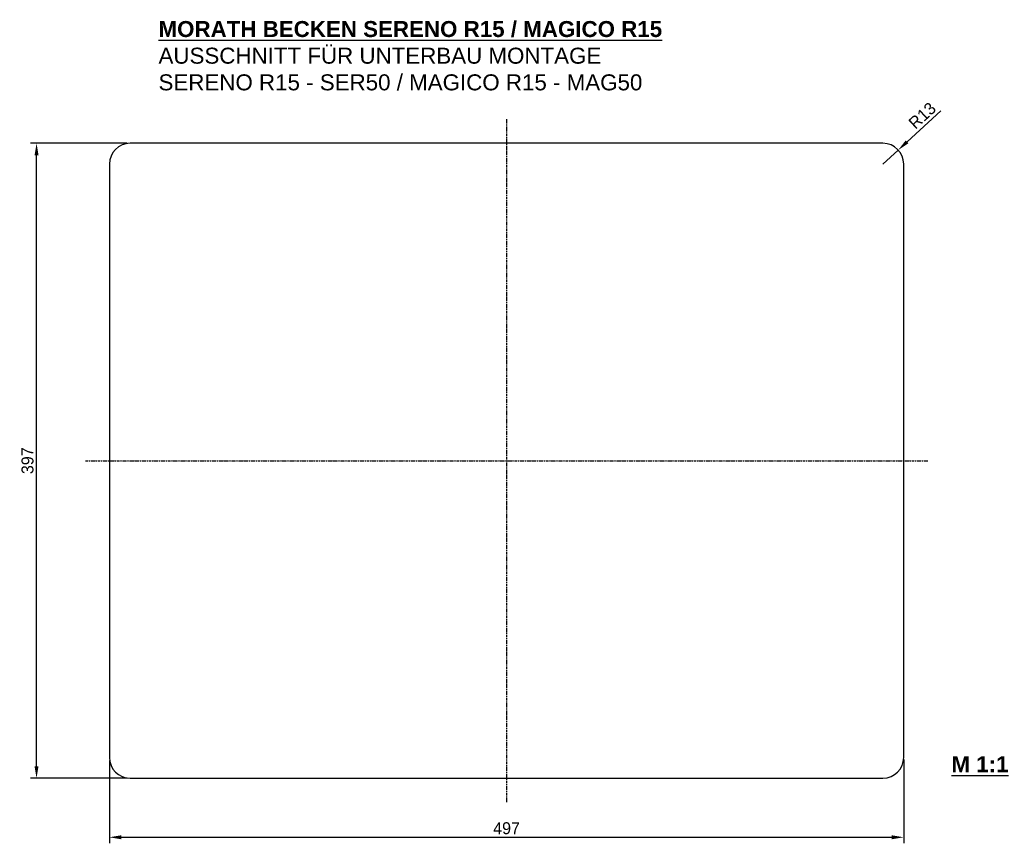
# Model space of a CAD drawing. Extents: x -305 to 311, y 63 to 578.
import ezdxf

# ---------------------------------------------------------------- set-up
doc = ezdxf.new("R2010")
doc.units = 0
doc.header["$MEASUREMENT"] = 0
doc.linetypes.add('STRICHPUNKT', pattern=[1, 0.5, -0.25, 0, -0.25])
doc.layers.get('0').update_dxf_attribs({"linetype": 'CONTINUOUS'})
doc.layers.get('DEFPOINTS').update_dxf_attribs({"linetype": 'CONTINUOUS'})
doc.layers.add('ACHSEN', color=4, linetype='STRICHPUNKT')
doc.dimstyles.new('ISO-25', dxfattribs={"dimtxt": 2.5, "dimasz": 2.5, "dimexe": 1.25, "dimexo": 0.625, "dimtad": 1, "dimdec": 4, "dimdsep": 46, "dimtxsty": 'STANDARD', "dimcen": 2.5, "dimadec": 0, "dimazin": 0, "dimtfac": 1, "dimtdec": 4, "dimtmove": 2, "dimatfit": 3, "dimfxl": 1, "dimtolj": 1, "dimarcsym": 0})

# ---------------------------------------------------------------- blocks, each defined once
blk = doc.blocks.new('*D19')
at = {"color": 0, "lineweight": -2, "transparency": 16777216}
for p, q in [((-249.02, 114.45), (-249.02, 62.6)), ((247.98, 114.95), (247.98, 62.6)), ((-241.52, 66.35), (240.48, 66.35))]:
    blk.add_line(p, q, dxfattribs=at)
at = {"color": 0, "transparency": 16777216}
for points in [[(-241.52, 67.6), (-241.52, 65.1), (-249.02, 66.35)], [(240.48, 67.6), (240.48, 65.1), (247.98, 66.35)]]:
    blk.add_solid(points, dxfattribs=at)
at = {"layer": 'DEFPOINTS', "color": 0, "transparency": 16777216}
for p in [(-249.02, 116.32), (247.98, 116.82), (247.98, 66.35)]:
    blk.add_point(p, dxfattribs=at)
at = {"color": 0, "transparency": 16777216, "insert": (-0.52, 71.97), "char_height": 7.5, "attachment_point": 5}
blk.add_mtext('\\A1;497', dxfattribs=at)
blk = doc.blocks.new('*D18')
at = {"color": 0, "lineweight": -2, "transparency": 16777216}
for p, q in [((-237.9, 500.32), (-298.35, 500.32)), ((-294.6, 110.82), (-294.6, 492.82)), ((-237.9, 103.32), (-298.35, 103.32))]:
    blk.add_line(p, q, dxfattribs=at)
at = {"color": 0, "transparency": 16777216}
for points in [[(-295.85, 492.82), (-293.35, 492.82), (-294.6, 500.32)], [(-295.85, 110.82), (-293.35, 110.82), (-294.6, 103.32)]]:
    blk.add_solid(points, dxfattribs=at)
at = {"layer": 'DEFPOINTS', "color": 0, "transparency": 16777216}
for p in [(-294.6, 500.32), (-236.02, 500.32), (-236.02, 103.32)]:
    blk.add_point(p, dxfattribs=at)
at = {"color": 0, "transparency": 16777216, "insert": (-300.22, 301.82), "char_height": 7.5, "attachment_point": 5, "rotation": 90}
blk.add_mtext('\\A1;397', dxfattribs=at)
blk = doc.blocks.new('*D20')
at = {"color": 0, "lineweight": -2, "transparency": 16777216}
for p, q in [((271.19, 520.7), (250.05, 501.21)), ((234.98, 487.32), (244.54, 496.13))]:
    blk.add_line(p, q, dxfattribs=at)
at = {"color": 0, "transparency": 16777216}
blk.add_solid([(249.21, 502.13), (250.9, 500.3), (244.54, 496.13)], dxfattribs=at)
at = {"layer": 'DEFPOINTS', "color": 0, "transparency": 16777216}
for p in [(244.54, 496.13), (234.98, 487.32)]:
    blk.add_point(p, dxfattribs=at)
at = {"color": 0, "transparency": 16777216, "insert": (259.57, 517.63), "char_height": 7.5, "attachment_point": 5, "rotation": 42.66596}
blk.add_mtext('\\A1;R13', dxfattribs=at)

msp = doc.modelspace()

# ---------------------------------------------------------------- linework, layer by layer
msp.add_lwpolyline([(-249.02088, 116.32103, 0.414213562), (-236.02088, 103.32103), (234.97912, 103.32103, 0.414213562), (247.97912, 116.32103), (247.97912, 487.32103, 0.414213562), (234.97912, 500.32103), (-236.02088, 500.32103, 0.414213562), (-249.02088, 487.32103)], format="xyb", close=True)
at = {"layer": 'ACHSEN'}
for p, q in [((-0.52088, 515.32103), (-0.52088, 88.32103)), ((-264.02088, 301.82103), (262.97912, 301.82103))]:
    msp.add_line(p, q, dxfattribs=at)

# ---------------------------------------------------------------- texts
at = {"char_height": 10, "attachment_point": 1}
for s, width, insert in [('{\\fArial|b1|i0|c0|p34;\\LMORATH BECKEN SERENO R15 / MAGICO R15\\fArial|b0|i0|c0|p34;\\l ^JAUSSCHNITT FÜR UNTERBAU MONTAGE\\PSERENO R15 - SER50 / MAGICO R15 - MAG50}', 362.6396749, (-218.28991, 576.77981)), ('{\\fArial|b1|i0|c0|p34;\\LM 1:1}', 296.6204082, (277.83327, 117.06358))]:
    msp.add_mtext_dynamic_manual_height_columns(s, width=width, gutter_width=12.5, heights=[0], dxfattribs=dict(at, insert=insert))

# ---------------------------------------------------------------- dimensions: what is measured, and where the dimension line sits
dim = msp.add_radius_dim(center=(234.97912, 487.32103), mpoint=(244.53824, 496.13143), dimstyle='ISO-25', override={"dimscale": 3, "dimtmove": 0, "dimtzin": 0})
dim.commit()
dim.dimension.update_dxf_attribs({"geometry": '*D20', "text_midpoint": (259.56856, 517.63424)})
dim = msp.add_linear_dim(base=(-294.59796, 500.32103), p1=(-236.02088, 103.32103), p2=(-236.02088, 500.32103), angle=90, dimstyle='ISO-25', override={"dimscale": 3, "dimtmove": 0, "dimtzin": 0})
dim.commit()
dim.dimension.update_dxf_attribs({"geometry": '*D18', "text_midpoint": (-294.59796, 301.82103), "dimtype": 160})
dim = msp.add_linear_dim(base=(247.97912, 66.34516), p1=(-249.02088, 116.32103), p2=(247.97912, 116.82103), dimstyle='ISO-25', override={"dimscale": 3, "dimtmove": 0, "dimtzin": 0})
dim.commit()
dim.dimension.update_dxf_attribs({"geometry": '*D19', "text_midpoint": (-0.52088, 71.97016)})

doc.saveas('drawing.dxf')
